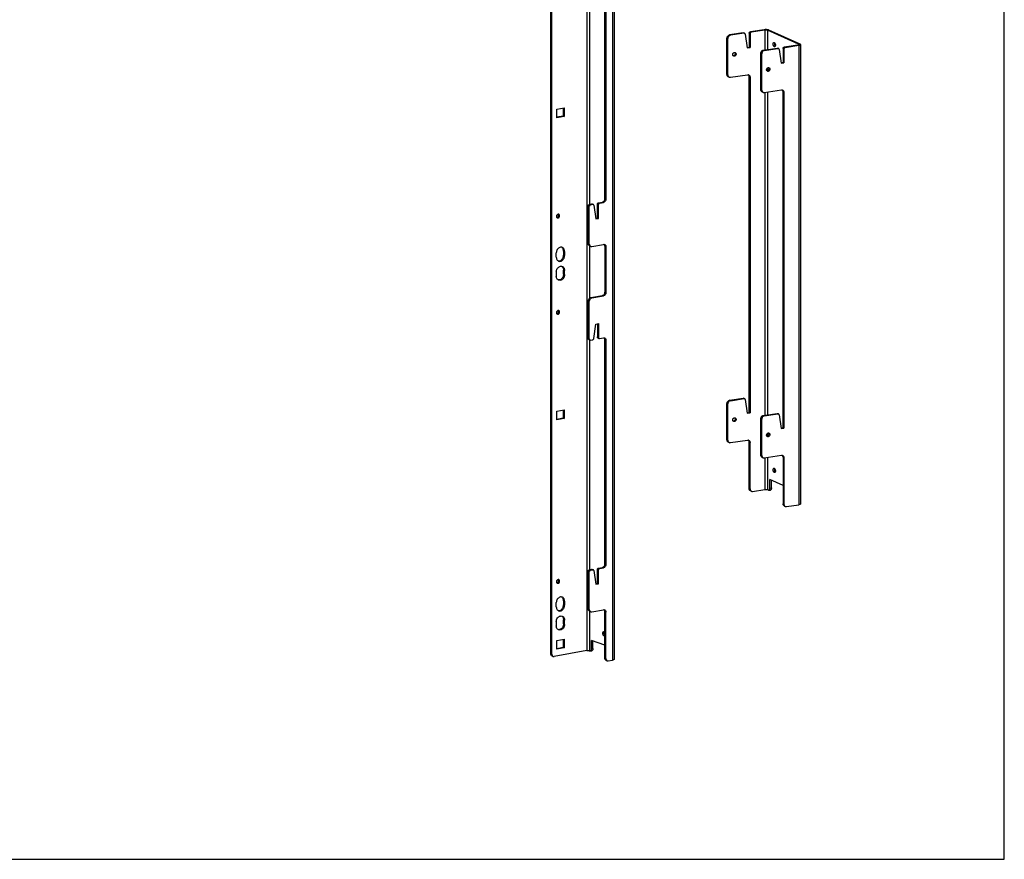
# Model space of a CAD drawing. Header units: inches. Extents: x 0 to 85, y 0 to 55.
# Tile 2 of 3: x 42.5 to 85, y 0 to 36.2. Entities that reach past the tile are written whole.
import ezdxf

# ---------------------------------------------------------------- set-up
doc = ezdxf.new("R2010")
doc.units = ezdxf.units.IN
doc.header["$LTSCALE"] = 4.675
doc.header["$MEASUREMENT"] = 0
doc.layers.get('0').update_dxf_attribs({"linetype": 'CONTINUOUS'})

msp = doc.modelspace()

# ---------------------------------------------------------------- linework, layer by layer
at = {"color": 7, "linetype": 'Continuous'}
for p, q in [((85, 0), (85, 55)), ((66.99, 42.814), (66.99, 9.006)), ((65.474, 8.852), (65.474, 42.418)), ((67.094, 38.187), (67.094, 28.267)), ((67.764, 28.509), (67.764, 38.192)), ((74.078, 35.698), (74.041, 35.715)), ((74.671, 35.786), (74.078, 35.698)), ((74.634, 35.803), (74.671, 35.786)), ((74.671, 35.786), (74.671, 34.935)), ((74.839, 35.789), (74.774, 35.779)), ((74.774, 35.779), (74.774, 34.95)), ((76.124, 35.174), (74.774, 35.779)), ((73.069, 35.426), (73.032, 35.443)), ((73.069, 33.857), (73.069, 35.426)), ((73.177, 35.563), (73.14, 35.58)), ((73.766, 35.651), (73.177, 35.563)), ((73.766, 35.651), (73.728, 35.668)), ((73.79, 35.648), (73.753, 35.665)), ((73.817, 35.61), (73.907, 35.02)), ((74.026, 35.632), (73.989, 35.649)), ((74.026, 35.632), (74.026, 35.038)), ((73.907, 35.02), (74.026, 35.038)), ((73.989, 35.055), (74.026, 35.038)), ((74.602, 34.924), (75.191, 35.012)), ((74.602, 34.924), (74.64, 34.908)), ((75.074, 35.253), (75.084, 35.245)), ((75.094, 35.071), (75.087, 35.069)), ((75.191, 35.012), (75.228, 34.995)), ((75.215, 35.009), (75.253, 34.992)), ((75.451, 34.993), (75.451, 34.399)), ((75.451, 34.993), (75.489, 34.976)), ((75.503, 35.059), (76.096, 35.148)), ((75.503, 35.059), (75.541, 35.042)), ((76.134, 35.131), (76.096, 35.148)), ((76.189, 35.184), (76.124, 35.174)), ((76.124, 35.174), (76.124, 35.155)), ((73.385, 34.771), (73.422, 34.755)), ((74.494, 33.218), (74.494, 34.787)), ((74.494, 34.787), (74.532, 34.771)), ((74.776, 34.025), (74.762, 34.024)), ((74.774, 34.149), (74.774, 34.025)), ((74.79, 34.029), (74.776, 34.025)), ((74.846, 34.132), (74.847, 34.116)), ((74.885, 34.099), (74.847, 34.116)), ((75.366, 34.387), (75.451, 34.399)), ((75.489, 34.382), (75.451, 34.399)), ((73.069, 33.857), (73.032, 33.873)), ((73.126, 33.759), (73.089, 33.776)), ((73.177, 33.752), (73.918, 33.863)), ((73.989, 33.775), (74.026, 33.758)), ((74.026, 33.758), (74.026, 19.269)), ((74.494, 33.218), (74.532, 33.201)), ((75.419, 33.2), (75.411, 33.206)), ((74.551, 33.12), (74.589, 33.103)), ((74.671, 33.101), (74.671, 19.166)), ((74.774, 33.116), (74.774, 19.181)), ((75.451, 18.63), (75.451, 33.119)), ((75.489, 33.103), (75.451, 33.119)), ((65.683, 32.382), (66.003, 32.44)), ((65.683, 32.005), (65.683, 32.382)), ((66.003, 32.44), (66.003, 32.063)), ((66.003, 32.063), (65.683, 32.005)), ((65.96, 32.079), (66.003, 32.063)), ((67.807, 28.493), (67.764, 28.509)), ((67.047, 26.568), (67.047, 28.2)), ((67.047, 28.2), (67.09, 28.184)), ((67.087, 28.264), (67.097, 28.267)), ((67.097, 28.267), (67.194, 28.285)), ((67.097, 28.267), (67.14, 28.251)), ((67.194, 28.285), (67.237, 28.269)), ((67.215, 28.283), (67.239, 28.274)), ((67.441, 27.677), (67.441, 28.271)), ((67.441, 28.271), (67.484, 28.255)), ((67.48, 28.335), (67.49, 28.338)), ((67.49, 28.338), (67.662, 28.369)), ((67.49, 28.338), (67.533, 28.322)), ((67.705, 28.353), (67.662, 28.369)), ((65.698, 27.815), (65.687, 27.801)), ((65.687, 27.701), (65.698, 27.69)), ((65.698, 27.69), (65.712, 27.683)), ((65.769, 27.838), (65.756, 27.841)), ((65.783, 27.831), (65.769, 27.838)), ((65.794, 27.82), (65.783, 27.831)), ((67.367, 27.664), (67.441, 27.677)), ((67.484, 27.661), (67.441, 27.677)), ((65.919, 26.409), (65.904, 26.413)), ((67.047, 26.568), (67.09, 26.552)), ((67.094, 26.475), (67.094, 24.214)), ((67.106, 26.469), (67.15, 26.453)), ((67.764, 26.456), (67.764, 24.476)), ((67.807, 26.44), (67.764, 26.456)), ((65.664, 25.99), (65.664, 26.171)), ((65.979, 26.252), (66.022, 26.236)), ((65.979, 26.071), (66.022, 26.055)), ((66.019, 26.017), (66.022, 26.055)), ((66.022, 26.236), (66.022, 26.055)), ((65.728, 25.84), (65.753, 25.823)), ((65.753, 25.823), (65.767, 25.817)), ((65.874, 25.596), (65.904, 25.592)), ((65.904, 25.592), (65.919, 25.588)), ((65.664, 25.35), (65.664, 25.169)), ((65.979, 25.431), (66.022, 25.415)), ((65.979, 25.25), (66.022, 25.234)), ((66.022, 25.234), (66.019, 25.196)), ((66.022, 25.234), (66.022, 25.415)), ((65.767, 24.996), (65.753, 25.002)), ((67.15, 24.244), (67.662, 24.337)), ((67.15, 24.244), (67.193, 24.228)), ((67.705, 24.321), (67.662, 24.337)), ((67.807, 24.46), (67.764, 24.476)), ((67.047, 24.104), (67.09, 24.089)), ((67.047, 22.474), (67.047, 24.104)), ((65.698, 23.662), (65.687, 23.647)), ((65.687, 23.547), (65.698, 23.537)), ((65.698, 23.537), (65.712, 23.529)), ((65.769, 23.685), (65.756, 23.688)), ((65.783, 23.677), (65.769, 23.685)), ((65.794, 23.667), (65.783, 23.677)), ((67.441, 23.114), (67.441, 22.543)), ((67.441, 22.543), (67.484, 22.527)), ((67.047, 22.474), (67.09, 22.459)), ((67.077, 22.425), (67.12, 22.409)), ((67.094, 22.419), (67.094, 12.498)), ((67.469, 22.496), (67.512, 22.48)), ((67.807, 22.407), (67.764, 22.423)), ((67.764, 12.74), (67.764, 22.423)), ((73.069, 19.658), (73.032, 19.674)), ((73.069, 18.088), (73.069, 19.658)), ((73.177, 19.794), (73.14, 19.811)), ((73.177, 19.794), (73.766, 19.882)), ((73.766, 19.882), (73.728, 19.899)), ((73.79, 19.879), (73.753, 19.896)), ((73.817, 19.842), (73.907, 19.251)), ((65.683, 19.342), (66.003, 19.4)), ((65.683, 18.965), (65.683, 19.342)), ((66.003, 19.4), (66.003, 19.023)), ((73.907, 19.251), (74.026, 19.269)), ((73.989, 19.286), (74.026, 19.269)), ((74.602, 19.156), (75.191, 19.244)), ((74.602, 19.156), (74.64, 19.139)), ((75.191, 19.244), (75.228, 19.227)), ((75.215, 19.24), (75.253, 19.223)), ((66.003, 19.023), (65.683, 18.965)), ((65.96, 19.039), (66.003, 19.023)), ((73.385, 19.003), (73.422, 18.986)), ((74.494, 19.019), (74.532, 19.002)), ((74.494, 17.449), (74.494, 19.019)), ((74.774, 18.381), (74.774, 18.256)), ((74.846, 18.363), (74.847, 18.347)), ((74.885, 18.33), (74.847, 18.347)), ((75.366, 18.618), (75.451, 18.63)), ((75.489, 18.614), (75.451, 18.63)), ((73.069, 18.088), (73.032, 18.105)), ((73.126, 17.99), (73.089, 18.007)), ((73.177, 17.983), (73.918, 18.094)), ((73.989, 18.006), (74.026, 17.989)), ((74.026, 15.985), (74.026, 17.989)), ((74.776, 18.256), (74.762, 18.256)), ((74.79, 18.26), (74.776, 18.256)), ((74.494, 17.449), (74.532, 17.432)), ((75.419, 17.431), (75.411, 17.438)), ((74.551, 17.351), (74.589, 17.334)), ((74.671, 17.332), (74.671, 15.961)), ((74.774, 17.348), (74.774, 15.954)), ((75.489, 17.334), (75.451, 17.351)), ((75.451, 17.351), (75.451, 15.346)), ((75.074, 16.876), (75.084, 16.869)), ((75.094, 16.694), (75.087, 16.692)), ((75.451, 16.133), (74.886, 16.386)), ((74.886, 16.024), (74.886, 16.386)), ((74.026, 15.985), (73.989, 16.002)), ((74.083, 15.887), (74.046, 15.904)), ((74.134, 15.881), (74.671, 15.961)), ((74.824, 15.931), (74.774, 15.954)), ((74.842, 15.928), (74.907, 15.938)), ((74.886, 16.024), (74.951, 16.034)), ((75.451, 15.346), (75.489, 15.329)), ((75.508, 15.248), (75.546, 15.232)), ((67.047, 12.431), (67.09, 12.415)), ((67.047, 10.799), (67.047, 12.431)), ((67.087, 12.495), (67.097, 12.498)), ((67.097, 12.498), (67.194, 12.516)), ((67.097, 12.498), (67.14, 12.482)), ((67.194, 12.516), (67.237, 12.5)), ((67.215, 12.514), (67.239, 12.505)), ((67.441, 12.503), (67.484, 12.487)), ((67.441, 11.908), (67.441, 12.503)), ((67.48, 12.566), (67.49, 12.569)), ((67.49, 12.569), (67.662, 12.601)), ((67.49, 12.569), (67.533, 12.553)), ((67.705, 12.585), (67.662, 12.601)), ((67.807, 12.724), (67.764, 12.74)), ((65.698, 12.047), (65.687, 12.032)), ((65.687, 11.932), (65.698, 11.921)), ((65.698, 11.921), (65.712, 11.914)), ((65.769, 12.07), (65.756, 12.073)), ((65.783, 12.062), (65.769, 12.07)), ((65.794, 12.051), (65.783, 12.062)), ((67.367, 11.895), (67.441, 11.908)), ((67.484, 11.893), (67.441, 11.908)), ((65.664, 10.897), (65.664, 11.078)), ((65.919, 11.316), (65.904, 11.32)), ((65.979, 11.159), (66.022, 11.143)), ((66.022, 11.143), (66.022, 10.962)), ((65.728, 10.747), (65.753, 10.73)), ((65.753, 10.73), (65.767, 10.724)), ((65.979, 10.978), (66.022, 10.962)), ((66.019, 10.924), (66.022, 10.962)), ((67.047, 10.799), (67.09, 10.783)), ((67.094, 10.706), (67.094, 9.002)), ((67.106, 10.7), (67.15, 10.684)), ((67.807, 10.671), (67.764, 10.687)), ((67.764, 8.683), (67.764, 10.687)), ((65.664, 10.257), (65.664, 10.076)), ((65.878, 10.503), (65.912, 10.497)), ((65.912, 10.497), (65.919, 10.495)), ((65.979, 10.338), (66.022, 10.322)), ((66.022, 10.141), (66.022, 10.322)), ((65.767, 9.903), (65.744, 9.915)), ((65.979, 10.157), (66.022, 10.141)), ((66.022, 10.141), (66.018, 10.098)), ((65.683, 9.441), (66.003, 9.499)), ((65.683, 9.064), (65.683, 9.441)), ((66.003, 9.499), (66.003, 9.122)), ((67.764, 9.237), (67.187, 9.45)), ((67.187, 9.088), (67.187, 9.45)), ((67.748, 9.644), (67.742, 9.642)), ((66.99, 9.006), (65.577, 8.75)), ((66.003, 9.122), (65.683, 9.064)), ((65.96, 9.138), (66.003, 9.122)), ((67.116, 8.994), (67.094, 9.002)), ((67.138, 8.991), (67.199, 9.003)), ((67.186, 9.064), (67.187, 9.088)), ((67.187, 9.088), (67.249, 9.099)), ((65.474, 8.852), (65.431, 8.868)), ((65.533, 8.754), (65.49, 8.77)), ((65.52, 8.76), (65.533, 8.754)), ((67.764, 8.683), (67.807, 8.667)), ((67.823, 8.584), (67.866, 8.568)), ((0, 0), (85, 0))]:
    msp.add_line(p, q, dxfattribs=at)
at = {"color": 3, "linetype": 'Continuous'}
for p, q in [((65.431, 8.868), (65.431, 42.434)), ((68.094, 42.406), (68.094, 8.598)), ((68.158, 42.437), (68.158, 8.63)), ((67.807, 38.176), (67.807, 28.493)), ((74.634, 35.803), (74.041, 35.715)), ((74.643, 35.805), (74.634, 35.803)), ((74.653, 35.806), (74.643, 35.805)), ((76.189, 35.184), (74.839, 35.789)), ((73.032, 33.873), (73.032, 35.443)), ((73.728, 35.668), (73.14, 35.58)), ((73.989, 35.649), (73.989, 35.055)), ((73.904, 35.042), (73.989, 35.055)), ((74.64, 34.908), (75.228, 34.995)), ((75.116, 35.103), (75.109, 35.114)), ((75.279, 34.955), (75.369, 34.365)), ((75.489, 34.976), (75.489, 34.382)), ((75.541, 35.042), (76.134, 35.131)), ((76.134, 35.131), (76.134, 15.305)), ((76.209, 35.164), (76.209, 15.339)), ((73.313, 34.681), (73.299, 34.68)), ((73.327, 34.684), (73.313, 34.681)), ((73.383, 34.787), (73.385, 34.771)), ((74.532, 33.201), (74.532, 34.771)), ((75.369, 34.365), (75.489, 34.382)), ((73.957, 33.856), (73.949, 33.862)), ((73.989, 19.286), (73.989, 33.775)), ((74.64, 33.096), (75.38, 33.207)), ((75.489, 33.103), (75.489, 18.614)), ((65.96, 32.432), (65.96, 32.079)), ((65.96, 32.079), (65.683, 32.029)), ((67.091, 28.196), (67.09, 28.184)), ((67.09, 26.552), (67.09, 28.184)), ((67.14, 28.251), (67.237, 28.269)), ((67.286, 28.229), (67.371, 27.641)), ((67.485, 28.267), (67.484, 28.255)), ((67.484, 27.661), (67.484, 28.255)), ((67.533, 28.322), (67.705, 28.353)), ((65.74, 27.721), (65.751, 27.736)), ((65.751, 27.736), (65.759, 27.753)), ((67.371, 27.641), (67.484, 27.661)), ((67.136, 26.46), (67.149, 26.453)), ((67.193, 26.449), (67.705, 26.542)), ((67.705, 26.542), (67.725, 26.543)), ((67.725, 26.543), (67.744, 26.54)), ((67.744, 26.54), (67.748, 26.539)), ((67.807, 26.44), (67.807, 24.46)), ((65.979, 26.252), (65.979, 26.071)), ((65.8, 25.827), (65.831, 25.836)), ((65.937, 25.559), (65.955, 25.532)), ((65.979, 25.25), (65.979, 25.431)), ((67.193, 24.228), (67.705, 24.321)), ((67.09, 22.459), (67.09, 24.089)), ((65.74, 23.568), (65.751, 23.583)), ((65.751, 23.583), (65.759, 23.599)), ((67.286, 22.482), (67.371, 23.101)), ((67.371, 23.101), (67.484, 23.121)), ((67.484, 23.121), (67.484, 22.527)), ((67.142, 22.407), (67.237, 22.425)), ((67.533, 22.478), (67.705, 22.51)), ((67.705, 22.51), (67.725, 22.511)), ((67.725, 22.511), (67.744, 22.507)), ((67.744, 22.507), (67.748, 22.506)), ((67.807, 22.407), (67.807, 12.724)), ((73.032, 18.105), (73.032, 19.674)), ((73.14, 19.811), (73.728, 19.899)), ((65.96, 19.392), (65.96, 19.039)), ((73.904, 19.273), (73.989, 19.286)), ((74.64, 19.139), (75.228, 19.227)), ((75.279, 19.186), (75.369, 18.596)), ((65.96, 19.039), (65.683, 18.989)), ((73.313, 18.912), (73.299, 18.911)), ((73.327, 18.915), (73.313, 18.912)), ((73.383, 19.018), (73.385, 19.003)), ((74.532, 17.432), (74.532, 19.002)), ((75.369, 18.596), (75.489, 18.614)), ((73.957, 18.087), (73.949, 18.093)), ((73.989, 16.002), (73.989, 18.006)), ((74.64, 17.328), (75.38, 17.438)), ((75.489, 17.334), (75.489, 15.329)), ((75.116, 16.726), (75.109, 16.737)), ((74.951, 16.034), (74.951, 16.357)), ((75.597, 15.225), (76.134, 15.305)), ((67.091, 12.427), (67.09, 12.415)), ((67.09, 10.783), (67.09, 12.415)), ((67.14, 12.482), (67.237, 12.5)), ((67.286, 12.46), (67.371, 11.872)), ((67.485, 12.498), (67.484, 12.487)), ((67.484, 11.893), (67.484, 12.487)), ((67.533, 12.553), (67.705, 12.585)), ((65.74, 11.953), (65.751, 11.967)), ((65.751, 11.967), (65.759, 11.984)), ((67.371, 11.872), (67.484, 11.893)), ((65.979, 11.159), (65.979, 10.978)), ((65.8, 10.734), (65.831, 10.743)), ((67.136, 10.691), (67.149, 10.684)), ((67.193, 10.681), (67.705, 10.774)), ((67.705, 10.774), (67.725, 10.775)), ((67.725, 10.775), (67.744, 10.771)), ((67.744, 10.771), (67.748, 10.77)), ((67.807, 8.667), (67.807, 10.671)), ((65.949, 10.45), (65.966, 10.416)), ((65.979, 10.157), (65.979, 10.338)), ((65.96, 9.491), (65.96, 9.138)), ((67.249, 9.099), (67.249, 9.427)), ((67.734, 9.744), (67.733, 9.765)), ((67.738, 9.724), (67.734, 9.744)), ((65.96, 9.138), (65.683, 9.088)), ((67.205, 9.004), (67.199, 9.003)), ((67.853, 8.575), (67.866, 8.568)), ((67.91, 8.565), (68.094, 8.598))]:
    msp.add_line(p, q, dxfattribs=at)
for points in [[(73.989, 35.649), (73.99, 35.661), (73.993, 35.672), (73.997, 35.682), (74.004, 35.692), (74.012, 35.7), (74.021, 35.707), (74.03, 35.712), (74.041, 35.715)], [(74.82, 35.796), (74.812, 35.798), (74.804, 35.8), (74.796, 35.801), (74.787, 35.803), (74.777, 35.804), (74.768, 35.805), (74.758, 35.806), (74.748, 35.807), (74.737, 35.808), (74.727, 35.808), (74.716, 35.808), (74.705, 35.808), (74.694, 35.808), (74.684, 35.808), (74.673, 35.807), (74.663, 35.807), (74.653, 35.806)], [(74.839, 35.789), (74.833, 35.791), (74.827, 35.794), (74.82, 35.796)], [(73.032, 35.443), (73.033, 35.462), (73.037, 35.481), (73.043, 35.5), (73.052, 35.517), (73.063, 35.533), (73.076, 35.547), (73.091, 35.559), (73.106, 35.569), (73.123, 35.576), (73.14, 35.58)], [(73.728, 35.668), (73.737, 35.668), (73.746, 35.667), (73.753, 35.665)], [(74.576, 34.875), (74.563, 34.861), (74.552, 34.845), (74.543, 34.827), (74.537, 34.809), (74.533, 34.79), (74.532, 34.771)], [(74.64, 34.908), (74.623, 34.903), (74.606, 34.897), (74.591, 34.887), (74.576, 34.875)], [(75.109, 35.114), (75.102, 35.131), (75.096, 35.151), (75.093, 35.172), (75.092, 35.193), (75.093, 35.212)], [(75.093, 35.212), (75.096, 35.23), (75.097, 35.23)], [(75.253, 34.992), (75.246, 34.995), (75.237, 34.996), (75.228, 34.995)], [(75.279, 34.955), (75.277, 34.964), (75.273, 34.973), (75.268, 34.98), (75.262, 34.987), (75.254, 34.991), (75.253, 34.992)], [(75.541, 35.042), (75.53, 35.039), (75.521, 35.035), (75.512, 35.028), (75.504, 35.02), (75.497, 35.01), (75.493, 34.999), (75.49, 34.988), (75.489, 34.976)], [(76.134, 35.131), (76.143, 35.132), (76.151, 35.134), (76.16, 35.136), (76.167, 35.138), (76.174, 35.14), (76.181, 35.142), (76.187, 35.144), (76.192, 35.147), (76.197, 35.149), (76.2, 35.152), (76.204, 35.154), (76.206, 35.157), (76.208, 35.16), (76.209, 35.163), (76.209, 35.164)], [(76.209, 35.164), (76.209, 35.165), (76.208, 35.168), (76.207, 35.171), (76.205, 35.174), (76.202, 35.176), (76.198, 35.179), (76.194, 35.181), (76.189, 35.184)], [(73.364, 34.712), (73.353, 34.7), (73.341, 34.691), (73.327, 34.684)], [(73.364, 34.825), (73.373, 34.814), (73.379, 34.801), (73.383, 34.787)], [(73.385, 34.771), (73.383, 34.755), (73.379, 34.74), (73.373, 34.725), (73.364, 34.712)], [(74.741, 34.078), (74.743, 34.094), (74.747, 34.109), (74.753, 34.124), (74.762, 34.137), (74.773, 34.149), (74.786, 34.158), (74.799, 34.165), (74.813, 34.168), (74.827, 34.169), (74.841, 34.166), (74.847, 34.164)], [(74.779, 34.013), (74.773, 34.016), (74.762, 34.024), (74.753, 34.035), (74.747, 34.048), (74.743, 34.062), (74.741, 34.078)], [(74.885, 34.099), (74.883, 34.083), (74.879, 34.067), (74.873, 34.053), (74.864, 34.039), (74.853, 34.028), (74.841, 34.018), (74.827, 34.012), (74.813, 34.008), (74.799, 34.008), (74.786, 34.01), (74.779, 34.013)], [(74.847, 34.164), (74.853, 34.161), (74.864, 34.153), (74.873, 34.142)], [(74.873, 34.142), (74.879, 34.129), (74.883, 34.115), (74.885, 34.099)], [(73.043, 33.82), (73.037, 33.837), (73.033, 33.855), (73.032, 33.873)], [(73.089, 33.776), (73.076, 33.782), (73.063, 33.793), (73.052, 33.806), (73.043, 33.82)], [(73.983, 33.811), (73.977, 33.828), (73.968, 33.843), (73.957, 33.856)], [(73.989, 33.775), (73.987, 33.794), (73.983, 33.811)], [(74.532, 33.201), (74.533, 33.182), (74.537, 33.164)], [(74.537, 33.164), (74.543, 33.148), (74.552, 33.133), (74.563, 33.12), (74.576, 33.11), (74.589, 33.103)], [(75.38, 33.207), (75.397, 33.208), (75.414, 33.206), (75.429, 33.201), (75.431, 33.2)], [(75.431, 33.2), (75.444, 33.194), (75.457, 33.183), (75.468, 33.17), (75.477, 33.156)], [(75.477, 33.156), (75.483, 33.139), (75.487, 33.121), (75.489, 33.103)], [(74.589, 33.103), (74.591, 33.102), (74.606, 33.097), (74.623, 33.095), (74.64, 33.096)], [(67.807, 28.493), (67.805, 28.468), (67.799, 28.445)], [(67.112, 28.236), (67.105, 28.228), (67.099, 28.218), (67.094, 28.207), (67.091, 28.196)], [(67.14, 28.251), (67.13, 28.248), (67.121, 28.243), (67.112, 28.236)], [(67.258, 28.267), (67.249, 28.269), (67.237, 28.269)], [(67.286, 28.229), (67.282, 28.242), (67.277, 28.252), (67.269, 28.261), (67.259, 28.266), (67.258, 28.267)], [(67.506, 28.307), (67.498, 28.299), (67.492, 28.289), (67.487, 28.278), (67.485, 28.267)], [(67.533, 28.322), (67.523, 28.319), (67.514, 28.314), (67.506, 28.307)], [(67.799, 28.445), (67.79, 28.422), (67.777, 28.402), (67.762, 28.384), (67.744, 28.37), (67.725, 28.36), (67.705, 28.353)], [(65.692, 27.696), (65.698, 27.696), (65.713, 27.701), (65.727, 27.71), (65.74, 27.721)], [(65.766, 27.789), (65.764, 27.807), (65.759, 27.822), (65.751, 27.836), (65.746, 27.841)], [(65.759, 27.753), (65.764, 27.77), (65.766, 27.789)], [(65.955, 26.353), (65.937, 26.38), (65.915, 26.402), (65.896, 26.414)], [(65.979, 26.252), (65.976, 26.288), (65.968, 26.322), (65.955, 26.353)], [(67.09, 26.552), (67.093, 26.528), (67.098, 26.507), (67.108, 26.488), (67.12, 26.472), (67.136, 26.46)], [(67.149, 26.453), (67.154, 26.452), (67.173, 26.448), (67.193, 26.449)], [(67.748, 26.539), (67.762, 26.532), (67.777, 26.52), (67.79, 26.504), (67.799, 26.485)], [(67.799, 26.485), (67.805, 26.464), (67.807, 26.44)], [(65.831, 25.836), (65.861, 25.851), (65.89, 25.871), (65.915, 25.897), (65.937, 25.927), (65.955, 25.961), (65.968, 25.996), (65.976, 26.033), (65.979, 26.071)], [(65.746, 25.827), (65.769, 25.824), (65.8, 25.827)], [(65.896, 25.593), (65.915, 25.581), (65.937, 25.559)], [(65.955, 25.532), (65.968, 25.501), (65.976, 25.467), (65.979, 25.431)], [(65.979, 25.25), (65.976, 25.212), (65.968, 25.175), (65.955, 25.14), (65.937, 25.106), (65.915, 25.076), (65.89, 25.05), (65.861, 25.03), (65.831, 25.015)], [(65.831, 25.015), (65.8, 25.006), (65.769, 25.003), (65.746, 25.006)], [(67.193, 24.228), (67.173, 24.222), (67.154, 24.212)], [(67.799, 24.412), (67.79, 24.39), (67.777, 24.369), (67.762, 24.351), (67.744, 24.337), (67.725, 24.327), (67.705, 24.321)], [(67.807, 24.46), (67.805, 24.436), (67.799, 24.412)], [(67.12, 24.179), (67.108, 24.159), (67.098, 24.136), (67.093, 24.113), (67.09, 24.089)], [(67.154, 24.212), (67.136, 24.197), (67.12, 24.179)], [(65.692, 23.542), (65.698, 23.543), (65.713, 23.547), (65.727, 23.556), (65.74, 23.568)], [(65.766, 23.635), (65.764, 23.653), (65.759, 23.669), (65.751, 23.682), (65.746, 23.687)], [(65.759, 23.599), (65.764, 23.617), (65.766, 23.635)], [(67.484, 22.527), (67.485, 22.516), (67.487, 22.506), (67.492, 22.497), (67.498, 22.489)], [(67.09, 22.459), (67.092, 22.447), (67.094, 22.436), (67.099, 22.427), (67.105, 22.419)], [(67.105, 22.419), (67.113, 22.413), (67.12, 22.409)], [(67.12, 22.409), (67.122, 22.409), (67.131, 22.407), (67.142, 22.407)], [(67.237, 22.425), (67.249, 22.429), (67.259, 22.435), (67.269, 22.444), (67.277, 22.456), (67.282, 22.468), (67.286, 22.482)], [(67.498, 22.489), (67.506, 22.483), (67.512, 22.48)], [(67.512, 22.48), (67.514, 22.479), (67.523, 22.478), (67.533, 22.478)], [(67.748, 22.506), (67.762, 22.499), (67.777, 22.487), (67.79, 22.471), (67.799, 22.452)], [(67.799, 22.452), (67.805, 22.431), (67.807, 22.407)], [(73.032, 19.674), (73.033, 19.694), (73.037, 19.712), (73.043, 19.731), (73.052, 19.748), (73.063, 19.764), (73.076, 19.779), (73.091, 19.791), (73.106, 19.8), (73.123, 19.807), (73.14, 19.811)], [(73.728, 19.899), (73.737, 19.9), (73.746, 19.898), (73.753, 19.896)], [(74.64, 19.139), (74.623, 19.135), (74.606, 19.128), (74.591, 19.118), (74.576, 19.106)], [(75.253, 19.223), (75.246, 19.226), (75.237, 19.227), (75.228, 19.227)], [(75.279, 19.186), (75.277, 19.196), (75.273, 19.204), (75.268, 19.212), (75.262, 19.218), (75.254, 19.223), (75.253, 19.223)], [(73.364, 18.943), (73.353, 18.931), (73.341, 18.922), (73.327, 18.915)], [(73.364, 19.056), (73.373, 19.045), (73.379, 19.033), (73.383, 19.018)], [(73.385, 19.003), (73.383, 18.987), (73.379, 18.971), (73.373, 18.956), (73.364, 18.943)], [(74.576, 19.106), (74.563, 19.092), (74.552, 19.076), (74.543, 19.058), (74.537, 19.04), (74.533, 19.021), (74.532, 19.002)], [(74.741, 18.309), (74.743, 18.325), (74.747, 18.34), (74.753, 18.355), (74.762, 18.369), (74.773, 18.38), (74.786, 18.389), (74.799, 18.396), (74.813, 18.4), (74.827, 18.4), (74.841, 18.398), (74.847, 18.395)], [(74.779, 18.244), (74.773, 18.247), (74.762, 18.255), (74.753, 18.266), (74.747, 18.279), (74.743, 18.293), (74.741, 18.309)], [(74.885, 18.33), (74.883, 18.314), (74.879, 18.299), (74.873, 18.284), (74.864, 18.27), (74.853, 18.259), (74.841, 18.25), (74.827, 18.243), (74.813, 18.239), (74.799, 18.239), (74.786, 18.241), (74.779, 18.244)], [(74.847, 18.395), (74.853, 18.392), (74.864, 18.384), (74.873, 18.373)], [(74.873, 18.373), (74.879, 18.36), (74.883, 18.346), (74.885, 18.33)], [(73.043, 18.052), (73.037, 18.068), (73.033, 18.086), (73.032, 18.105)], [(73.089, 18.007), (73.076, 18.014), (73.063, 18.024), (73.052, 18.037), (73.043, 18.052)], [(73.983, 18.043), (73.977, 18.059), (73.968, 18.074), (73.957, 18.087)], [(73.989, 18.006), (73.987, 18.025), (73.983, 18.043)], [(74.532, 17.432), (74.533, 17.413), (74.537, 17.396)], [(75.38, 17.438), (75.397, 17.439), (75.414, 17.437), (75.429, 17.433), (75.431, 17.432)], [(75.431, 17.432), (75.444, 17.425), (75.457, 17.414), (75.468, 17.402), (75.477, 17.387)], [(74.537, 17.396), (74.543, 17.379), (74.552, 17.364), (74.563, 17.352), (74.576, 17.341), (74.589, 17.334)], [(74.589, 17.334), (74.591, 17.334), (74.606, 17.329), (74.623, 17.327), (74.64, 17.328)], [(75.477, 17.387), (75.483, 17.37), (75.487, 17.353), (75.489, 17.334)], [(75.109, 16.737), (75.102, 16.755), (75.096, 16.774), (75.093, 16.795), (75.092, 16.816), (75.093, 16.836)], [(75.093, 16.836), (75.096, 16.853), (75.097, 16.854)], [(74, 15.949), (73.994, 15.965), (73.99, 15.983), (73.989, 16.002)], [(74.046, 15.904), (74.033, 15.911), (74.02, 15.921), (74.009, 15.934), (74, 15.949)], [(74.951, 16.034), (74.95, 16.015), (74.948, 15.998), (74.944, 15.982), (74.939, 15.968), (74.933, 15.957), (74.925, 15.948), (74.917, 15.941), (74.907, 15.938)], [(75.489, 15.329), (75.49, 15.311), (75.494, 15.293)], [(76.209, 15.339), (76.209, 15.337), (76.208, 15.334), (76.206, 15.331), (76.204, 15.329), (76.2, 15.326), (76.197, 15.323), (76.192, 15.321), (76.187, 15.319), (76.181, 15.316), (76.174, 15.314), (76.167, 15.312), (76.16, 15.31), (76.151, 15.308), (76.143, 15.307), (76.134, 15.305)], [(75.494, 15.293), (75.5, 15.276), (75.509, 15.262), (75.52, 15.249), (75.533, 15.238), (75.546, 15.232)], [(75.546, 15.232), (75.548, 15.231), (75.563, 15.226), (75.58, 15.224), (75.597, 15.225)], [(67.112, 12.467), (67.105, 12.459), (67.099, 12.449), (67.094, 12.438), (67.091, 12.427)], [(67.14, 12.482), (67.13, 12.479), (67.121, 12.474), (67.112, 12.467)], [(67.258, 12.498), (67.249, 12.5), (67.237, 12.5)], [(67.286, 12.46), (67.282, 12.473), (67.277, 12.483), (67.269, 12.492), (67.259, 12.498), (67.258, 12.498)], [(67.506, 12.539), (67.498, 12.53), (67.492, 12.52), (67.487, 12.509), (67.485, 12.498)], [(67.533, 12.553), (67.523, 12.551), (67.514, 12.546), (67.506, 12.539)], [(67.799, 12.676), (67.79, 12.654), (67.777, 12.633), (67.762, 12.615), (67.744, 12.601), (67.725, 12.591), (67.705, 12.585)], [(67.807, 12.724), (67.805, 12.7), (67.799, 12.676)], [(65.692, 11.927), (65.698, 11.928), (65.713, 11.932), (65.727, 11.941), (65.74, 11.953)], [(65.766, 12.02), (65.764, 12.038), (65.759, 12.053), (65.751, 12.067), (65.746, 12.072)], [(65.759, 11.984), (65.764, 12.001), (65.766, 12.02)], [(65.955, 11.26), (65.937, 11.287), (65.915, 11.309), (65.896, 11.321)], [(65.979, 11.159), (65.976, 11.196), (65.968, 11.229), (65.955, 11.26)], [(65.746, 10.735), (65.769, 10.732), (65.8, 10.734)], [(65.831, 10.743), (65.861, 10.758), (65.89, 10.779), (65.915, 10.805), (65.937, 10.835), (65.955, 10.868), (65.968, 10.904), (65.976, 10.94), (65.979, 10.978)], [(67.09, 10.783), (67.093, 10.759), (67.098, 10.738), (67.108, 10.719), (67.12, 10.703), (67.136, 10.691)], [(67.149, 10.684), (67.154, 10.683), (67.173, 10.68), (67.193, 10.681)], [(67.748, 10.77), (67.762, 10.763), (67.777, 10.751), (67.79, 10.735), (67.799, 10.716)], [(67.799, 10.716), (67.805, 10.695), (67.807, 10.671)], [(65.899, 10.5), (65.899, 10.499), (65.927, 10.478), (65.949, 10.45)], [(65.966, 10.416), (65.975, 10.379), (65.979, 10.338)], [(65.835, 9.924), (65.8, 9.913), (65.765, 9.911), (65.744, 9.915)], [(65.979, 10.157), (65.975, 10.114), (65.966, 10.074), (65.949, 10.034), (65.927, 9.998), (65.899, 9.967), (65.869, 9.942), (65.835, 9.924)], [(67.733, 9.765), (67.734, 9.785), (67.738, 9.803), (67.743, 9.813)], [(67.764, 9.672), (67.763, 9.673), (67.753, 9.687), (67.745, 9.705), (67.738, 9.724)], [(67.249, 9.099), (67.247, 9.076), (67.243, 9.055), (67.237, 9.036), (67.228, 9.021), (67.217, 9.01), (67.205, 9.004)], [(65.439, 8.824), (65.433, 8.845), (65.431, 8.868)], [(65.49, 8.77), (65.477, 8.776), (65.461, 8.788), (65.449, 8.804), (65.439, 8.824)], [(67.807, 8.667), (67.809, 8.643), (67.815, 8.622), (67.825, 8.603), (67.837, 8.587), (67.853, 8.575)], [(67.866, 8.568), (67.87, 8.567), (67.889, 8.564), (67.91, 8.565)], [(68.158, 8.63), (68.158, 8.629), (68.157, 8.626), (68.156, 8.623), (68.153, 8.621), (68.15, 8.618), (68.147, 8.615), (68.142, 8.613), (68.137, 8.61), (68.131, 8.608), (68.125, 8.606), (68.118, 8.604), (68.111, 8.602), (68.102, 8.6), (68.094, 8.598)]]:
    msp.add_lwpolyline(points, dxfattribs=at)
at = {"color": 7, "linetype": 'Continuous'}
for points in [[(74.078, 35.698), (74.068, 35.695), (74.058, 35.69), (74.049, 35.684), (74.041, 35.675), (74.035, 35.666), (74.03, 35.655), (74.027, 35.644), (74.026, 35.632)], [(74.774, 35.779), (74.768, 35.781), (74.762, 35.783), (74.754, 35.785), (74.746, 35.786), (74.737, 35.788), (74.728, 35.788), (74.719, 35.789), (74.709, 35.789), (74.699, 35.789), (74.689, 35.788), (74.68, 35.788), (74.671, 35.786)], [(73.114, 35.531), (73.101, 35.516), (73.09, 35.5), (73.081, 35.483), (73.074, 35.464), (73.07, 35.446), (73.069, 35.426)], [(73.177, 35.563), (73.16, 35.559), (73.144, 35.552), (73.128, 35.543), (73.114, 35.531)], [(73.79, 35.648), (73.783, 35.65), (73.775, 35.651), (73.766, 35.651)], [(73.817, 35.61), (73.814, 35.62), (73.811, 35.628), (73.806, 35.636), (73.799, 35.642), (73.792, 35.647), (73.79, 35.648)], [(74.494, 34.787), (74.495, 34.807), (74.499, 34.826), (74.506, 34.844), (74.515, 34.862), (74.526, 34.878), (74.539, 34.892), (74.553, 34.904), (74.569, 34.913), (74.585, 34.92), (74.602, 34.924)], [(75.074, 35.071), (75.063, 35.078), (75.053, 35.089), (75.044, 35.104), (75.037, 35.122), (75.031, 35.141), (75.028, 35.162), (75.027, 35.183), (75.028, 35.203), (75.031, 35.22), (75.037, 35.235), (75.044, 35.246), (75.053, 35.253), (75.06, 35.255)], [(75.06, 35.255), (75.063, 35.255), (75.074, 35.253)], [(75.087, 35.069), (75.084, 35.069), (75.074, 35.071)], [(75.084, 35.245), (75.094, 35.235), (75.103, 35.22)], [(75.12, 35.121), (75.116, 35.104), (75.11, 35.089), (75.103, 35.078), (75.094, 35.071)], [(75.103, 35.22), (75.11, 35.202), (75.116, 35.182), (75.12, 35.162), (75.121, 35.141), (75.12, 35.121)], [(75.191, 35.012), (75.2, 35.013), (75.208, 35.011), (75.215, 35.009)], [(75.451, 34.993), (75.452, 35.005), (75.455, 35.016), (75.46, 35.027), (75.466, 35.036), (75.474, 35.045), (75.483, 35.052), (75.493, 35.056), (75.503, 35.059)], [(76.096, 35.148), (76.104, 35.149), (76.112, 35.151), (76.118, 35.153)], [(76.118, 35.153), (76.124, 35.155), (76.128, 35.157), (76.131, 35.159), (76.133, 35.162), (76.134, 35.164)], [(76.134, 35.164), (76.133, 35.167), (76.131, 35.169), (76.128, 35.172), (76.124, 35.174)], [(73.279, 34.733), (73.28, 34.749), (73.284, 34.765), (73.291, 34.779), (73.3, 34.793), (73.311, 34.805), (73.323, 34.814), (73.337, 34.82), (73.351, 34.824), (73.365, 34.825), (73.378, 34.822), (73.385, 34.82)], [(73.317, 34.668), (73.311, 34.671), (73.3, 34.68), (73.291, 34.69), (73.284, 34.703), (73.28, 34.717), (73.279, 34.733)], [(73.422, 34.755), (73.421, 34.738), (73.417, 34.723), (73.41, 34.708), (73.401, 34.695), (73.39, 34.683), (73.378, 34.674), (73.365, 34.667), (73.351, 34.664), (73.337, 34.663), (73.323, 34.666), (73.317, 34.668)], [(73.385, 34.82), (73.39, 34.816), (73.401, 34.808), (73.41, 34.797)], [(73.41, 34.797), (73.417, 34.784), (73.421, 34.77), (73.422, 34.755)], [(74.826, 34.056), (74.815, 34.044), (74.803, 34.035), (74.79, 34.029)], [(74.847, 34.116), (74.846, 34.1), (74.842, 34.084), (74.835, 34.069), (74.826, 34.056)], [(74.827, 34.169), (74.835, 34.158), (74.842, 34.146), (74.846, 34.132)], [(73.069, 33.857), (73.07, 33.838), (73.074, 33.82)], [(73.074, 33.82), (73.081, 33.804), (73.09, 33.789), (73.101, 33.776), (73.114, 33.766), (73.126, 33.759)], [(73.126, 33.759), (73.128, 33.758), (73.144, 33.753), (73.16, 33.751), (73.177, 33.752)], [(73.918, 33.863), (73.935, 33.864), (73.951, 33.862), (73.967, 33.857), (73.969, 33.856)], [(73.969, 33.856), (73.981, 33.849), (73.994, 33.839), (74.005, 33.826), (74.014, 33.811)], [(74.014, 33.811), (74.021, 33.795), (74.025, 33.777), (74.026, 33.758)], [(74.506, 33.165), (74.499, 33.181), (74.495, 33.199), (74.494, 33.218)], [(74.551, 33.12), (74.539, 33.127), (74.526, 33.137), (74.515, 33.15), (74.506, 33.165)], [(75.446, 33.156), (75.439, 33.172), (75.43, 33.187), (75.419, 33.2)], [(75.451, 33.119), (75.45, 33.138), (75.446, 33.156)], [(67.734, 28.418), (67.747, 28.438), (67.756, 28.461), (67.762, 28.484), (67.764, 28.509)], [(67.047, 28.2), (67.048, 28.212), (67.051, 28.223), (67.056, 28.234), (67.062, 28.244), (67.069, 28.252), (67.078, 28.259), (67.087, 28.264)], [(67.194, 28.285), (67.206, 28.285), (67.215, 28.283)], [(67.441, 28.271), (67.442, 28.283), (67.444, 28.294), (67.449, 28.305), (67.455, 28.315), (67.462, 28.323), (67.471, 28.33), (67.48, 28.335)], [(67.662, 28.369), (67.682, 28.375), (67.701, 28.386)], [(67.701, 28.386), (67.719, 28.4), (67.734, 28.418)], [(65.687, 27.801), (65.679, 27.784), (65.674, 27.767), (65.673, 27.748)], [(65.673, 27.748), (65.674, 27.73), (65.679, 27.715), (65.687, 27.701)], [(65.756, 27.841), (65.741, 27.841), (65.725, 27.836), (65.711, 27.827), (65.698, 27.815)], [(65.712, 27.683), (65.725, 27.68), (65.741, 27.68), (65.756, 27.685), (65.77, 27.694), (65.783, 27.705)], [(65.783, 27.705), (65.794, 27.72), (65.802, 27.737), (65.807, 27.754), (65.809, 27.773)], [(65.809, 27.773), (65.807, 27.791), (65.802, 27.806), (65.794, 27.82)], [(65.843, 26.415), (65.812, 26.406), (65.782, 26.391), (65.753, 26.37), (65.728, 26.344), (65.706, 26.314), (65.688, 26.281), (65.675, 26.245), (65.667, 26.209), (65.664, 26.171)], [(65.904, 26.413), (65.874, 26.417), (65.843, 26.415)], [(66.011, 26.306), (65.998, 26.337), (65.98, 26.364), (65.958, 26.386), (65.933, 26.403), (65.919, 26.409)], [(67.055, 26.523), (67.05, 26.544), (67.047, 26.568)], [(67.106, 26.469), (67.093, 26.475), (67.077, 26.488), (67.065, 26.504), (67.055, 26.523)], [(67.764, 26.456), (67.762, 26.48), (67.756, 26.501), (67.747, 26.52), (67.734, 26.536), (67.725, 26.543)], [(65.664, 25.99), (65.667, 25.953), (65.675, 25.919), (65.688, 25.888), (65.706, 25.862), (65.728, 25.84)], [(65.767, 25.817), (65.782, 25.813), (65.812, 25.808), (65.843, 25.811), (65.874, 25.82), (65.904, 25.835), (65.933, 25.855), (65.958, 25.881), (65.98, 25.911), (65.998, 25.945), (66.011, 25.98), (66.019, 26.017)], [(66.022, 26.236), (66.019, 26.273), (66.011, 26.306)], [(65.664, 25.35), (65.667, 25.388), (65.675, 25.424), (65.688, 25.46), (65.706, 25.493), (65.728, 25.523), (65.753, 25.549), (65.782, 25.57), (65.812, 25.585), (65.843, 25.594), (65.874, 25.596)], [(65.919, 25.588), (65.933, 25.582), (65.958, 25.565), (65.98, 25.543), (65.998, 25.516), (66.011, 25.485)], [(65.706, 25.04), (65.688, 25.067), (65.675, 25.098), (65.667, 25.132), (65.664, 25.169)], [(66.019, 25.196), (66.011, 25.159), (65.998, 25.124), (65.98, 25.09), (65.958, 25.06), (65.933, 25.034), (65.904, 25.014), (65.874, 24.999), (65.843, 24.99), (65.812, 24.987), (65.782, 24.992), (65.767, 24.996)], [(66.011, 25.485), (66.019, 25.451), (66.022, 25.415)], [(65.753, 25.002), (65.728, 25.019), (65.706, 25.04)], [(67.055, 24.152), (67.065, 24.175), (67.077, 24.195), (67.093, 24.213), (67.111, 24.227), (67.129, 24.238), (67.15, 24.244)], [(67.662, 24.337), (67.682, 24.343), (67.701, 24.353)], [(67.701, 24.353), (67.719, 24.367), (67.734, 24.385)], [(67.734, 24.385), (67.747, 24.406), (67.756, 24.428), (67.762, 24.451), (67.764, 24.476)], [(67.047, 24.104), (67.05, 24.129), (67.055, 24.152)], [(65.687, 23.647), (65.679, 23.631), (65.674, 23.613), (65.673, 23.595)], [(65.673, 23.595), (65.674, 23.577), (65.679, 23.561), (65.687, 23.547)], [(65.756, 23.688), (65.741, 23.687), (65.725, 23.682), (65.711, 23.674), (65.698, 23.662)], [(65.712, 23.529), (65.725, 23.526), (65.741, 23.527), (65.756, 23.532), (65.77, 23.54), (65.783, 23.552)], [(65.783, 23.552), (65.794, 23.567), (65.802, 23.583), (65.807, 23.601), (65.809, 23.619)], [(65.809, 23.619), (65.807, 23.637), (65.802, 23.653), (65.794, 23.667)], [(67.449, 22.513), (67.444, 22.522), (67.442, 22.532), (67.441, 22.543)], [(67.056, 22.443), (67.051, 22.452), (67.048, 22.463), (67.047, 22.474)], [(67.077, 22.425), (67.07, 22.428), (67.062, 22.434), (67.056, 22.443)], [(67.469, 22.496), (67.462, 22.499), (67.455, 22.505), (67.449, 22.513)], [(67.764, 22.423), (67.762, 22.447), (67.756, 22.468), (67.747, 22.487), (67.734, 22.503), (67.725, 22.511)], [(73.114, 19.762), (73.101, 19.748), (73.09, 19.732), (73.081, 19.714), (73.074, 19.696), (73.07, 19.677), (73.069, 19.658)], [(73.177, 19.794), (73.16, 19.79), (73.144, 19.784), (73.128, 19.774), (73.114, 19.762)], [(73.79, 19.879), (73.783, 19.881), (73.775, 19.883), (73.766, 19.882)], [(73.817, 19.842), (73.814, 19.851), (73.811, 19.86), (73.806, 19.867), (73.799, 19.874), (73.792, 19.878), (73.79, 19.879)], [(74.494, 19.019), (74.495, 19.038), (74.499, 19.057), (74.506, 19.075), (74.515, 19.093), (74.526, 19.109), (74.539, 19.123), (74.553, 19.135), (74.569, 19.145), (74.585, 19.152), (74.602, 19.156)], [(75.191, 19.244), (75.2, 19.244), (75.208, 19.243), (75.215, 19.24)], [(73.279, 18.964), (73.28, 18.981), (73.284, 18.996), (73.291, 19.011), (73.3, 19.024), (73.311, 19.036), (73.323, 19.045), (73.337, 19.052), (73.351, 19.055), (73.365, 19.056), (73.378, 19.053), (73.385, 19.051)], [(73.317, 18.899), (73.311, 18.903), (73.3, 18.911), (73.291, 18.922), (73.284, 18.935), (73.28, 18.949), (73.279, 18.964)], [(73.422, 18.986), (73.421, 18.97), (73.417, 18.954), (73.41, 18.94), (73.401, 18.926), (73.39, 18.914), (73.378, 18.905), (73.365, 18.899), (73.351, 18.895), (73.337, 18.894), (73.323, 18.897), (73.317, 18.899)], [(73.385, 19.051), (73.39, 19.048), (73.401, 19.039), (73.41, 19.029)], [(73.41, 19.029), (73.417, 19.016), (73.421, 19.002), (73.422, 18.986)], [(74.826, 18.287), (74.815, 18.276), (74.803, 18.266), (74.79, 18.26)], [(74.847, 18.347), (74.846, 18.331), (74.842, 18.316), (74.835, 18.301), (74.826, 18.287)], [(74.827, 18.4), (74.835, 18.39), (74.842, 18.377), (74.846, 18.363)], [(73.069, 18.088), (73.07, 18.069), (73.074, 18.051)], [(73.074, 18.051), (73.081, 18.035), (73.09, 18.02), (73.101, 18.007), (73.114, 17.997), (73.126, 17.99)], [(73.126, 17.99), (73.128, 17.989), (73.144, 17.984), (73.16, 17.982), (73.177, 17.983)], [(73.918, 18.094), (73.935, 18.095), (73.951, 18.093), (73.967, 18.088), (73.969, 18.087)], [(73.969, 18.087), (73.981, 18.08), (73.994, 18.07), (74.005, 18.057), (74.014, 18.042)], [(74.014, 18.042), (74.021, 18.026), (74.025, 18.008), (74.026, 17.989)], [(74.506, 17.396), (74.499, 17.413), (74.495, 17.43), (74.494, 17.449)], [(75.446, 17.387), (75.439, 17.404), (75.43, 17.418), (75.419, 17.431)], [(74.551, 17.351), (74.539, 17.358), (74.526, 17.368), (74.515, 17.381), (74.506, 17.396)], [(75.451, 17.351), (75.45, 17.369), (75.446, 17.387)], [(75.074, 16.694), (75.063, 16.702), (75.053, 16.712), (75.044, 16.727), (75.037, 16.745), (75.031, 16.765), (75.028, 16.785), (75.027, 16.806), (75.028, 16.826), (75.031, 16.843), (75.037, 16.858), (75.044, 16.869), (75.053, 16.876), (75.06, 16.878)], [(75.06, 16.878), (75.063, 16.878), (75.074, 16.876)], [(75.087, 16.692), (75.084, 16.692), (75.074, 16.694)], [(75.084, 16.869), (75.094, 16.858), (75.103, 16.843)], [(75.12, 16.744), (75.116, 16.727), (75.11, 16.712), (75.103, 16.701), (75.094, 16.694)], [(75.103, 16.843), (75.11, 16.825), (75.116, 16.806), (75.12, 16.785), (75.121, 16.764), (75.12, 16.744)], [(74.026, 15.985), (74.027, 15.966), (74.031, 15.949)], [(74.031, 15.949), (74.038, 15.932), (74.047, 15.917), (74.058, 15.904), (74.071, 15.894), (74.083, 15.887)], [(74.083, 15.887), (74.085, 15.886), (74.101, 15.881), (74.117, 15.88), (74.134, 15.881)], [(74.671, 15.961), (74.68, 15.962), (74.689, 15.963), (74.699, 15.963), (74.709, 15.963), (74.719, 15.963), (74.728, 15.963), (74.737, 15.962), (74.746, 15.961), (74.754, 15.959), (74.762, 15.958), (74.768, 15.956), (74.774, 15.954)], [(74.824, 15.931), (74.834, 15.928), (74.842, 15.928)], [(74.842, 15.928), (74.852, 15.932), (74.86, 15.938), (74.868, 15.947), (74.874, 15.958), (74.879, 15.972), (74.883, 15.988), (74.885, 16.005), (74.886, 16.024)], [(75.463, 15.293), (75.456, 15.31), (75.452, 15.327), (75.451, 15.346)], [(75.508, 15.248), (75.496, 15.255), (75.483, 15.266), (75.472, 15.278), (75.463, 15.293)], [(67.047, 12.431), (67.048, 12.443), (67.051, 12.454), (67.056, 12.465), (67.062, 12.475), (67.069, 12.483), (67.078, 12.49), (67.087, 12.495)], [(67.194, 12.516), (67.206, 12.516), (67.215, 12.514)], [(67.441, 12.503), (67.442, 12.514), (67.444, 12.525), (67.449, 12.536), (67.455, 12.546), (67.462, 12.555), (67.471, 12.562), (67.48, 12.566)], [(67.662, 12.601), (67.682, 12.607), (67.701, 12.617)], [(67.701, 12.617), (67.719, 12.631), (67.734, 12.649)], [(67.734, 12.649), (67.747, 12.67), (67.756, 12.692), (67.762, 12.715), (67.764, 12.74)], [(65.687, 12.032), (65.679, 12.015), (65.674, 11.998), (65.673, 11.979)], [(65.673, 11.979), (65.674, 11.961), (65.679, 11.946), (65.687, 11.932)], [(65.756, 12.073), (65.741, 12.072), (65.725, 12.067), (65.711, 12.059), (65.698, 12.047)], [(65.712, 11.914), (65.725, 11.911), (65.741, 11.912), (65.756, 11.916), (65.77, 11.925), (65.783, 11.937)], [(65.783, 11.937), (65.794, 11.951), (65.802, 11.968), (65.807, 11.985), (65.809, 12.004)], [(65.809, 12.004), (65.807, 12.022), (65.802, 12.038), (65.794, 12.051)], [(65.843, 11.322), (65.812, 11.313), (65.782, 11.298), (65.753, 11.277), (65.728, 11.252), (65.706, 11.222), (65.688, 11.188), (65.675, 11.152), (65.667, 11.116), (65.664, 11.078)], [(65.904, 11.32), (65.874, 11.324), (65.843, 11.322)], [(66.011, 11.214), (65.998, 11.244), (65.98, 11.271), (65.958, 11.293), (65.933, 11.31), (65.919, 11.316)], [(66.022, 11.143), (66.019, 11.18), (66.011, 11.214)], [(65.664, 10.897), (65.667, 10.86), (65.675, 10.827), (65.688, 10.796), (65.706, 10.769), (65.728, 10.747)], [(65.767, 10.724), (65.782, 10.72), (65.812, 10.716), (65.843, 10.718), (65.874, 10.727), (65.904, 10.742), (65.933, 10.763), (65.958, 10.789), (65.98, 10.819), (65.998, 10.852), (66.011, 10.888), (66.019, 10.924)], [(67.055, 10.754), (67.05, 10.775), (67.047, 10.799)], [(67.106, 10.7), (67.093, 10.707), (67.077, 10.719), (67.065, 10.735), (67.055, 10.754)], [(67.764, 10.687), (67.762, 10.711), (67.756, 10.732), (67.747, 10.751), (67.734, 10.767), (67.725, 10.775)], [(65.664, 10.257), (65.667, 10.3), (65.677, 10.341), (65.694, 10.38), (65.716, 10.416), (65.743, 10.447), (65.774, 10.472), (65.808, 10.49), (65.843, 10.501), (65.878, 10.503)], [(65.919, 10.495), (65.942, 10.483), (65.97, 10.462), (65.992, 10.434), (66.009, 10.401)], [(66.009, 10.401), (66.018, 10.363), (66.022, 10.322)], [(65.694, 9.964), (65.677, 9.998), (65.667, 10.035), (65.664, 10.076)], [(65.743, 9.915), (65.716, 9.936), (65.694, 9.964)], [(66.018, 10.098), (66.009, 10.058), (65.992, 10.018), (65.97, 9.982), (65.942, 9.951), (65.912, 9.926), (65.878, 9.908), (65.843, 9.897), (65.808, 9.895), (65.774, 9.901), (65.767, 9.903)], [(67.671, 9.754), (67.673, 9.774), (67.677, 9.792), (67.683, 9.806), (67.692, 9.818), (67.702, 9.824), (67.708, 9.827)], [(67.708, 9.827), (67.713, 9.827), (67.725, 9.825), (67.737, 9.818), (67.748, 9.807), (67.759, 9.793), (67.764, 9.781)], [(67.742, 9.642), (67.737, 9.642), (67.725, 9.644), (67.713, 9.65), (67.702, 9.661), (67.692, 9.676), (67.683, 9.693), (67.677, 9.713), (67.673, 9.733), (67.671, 9.754)], [(67.764, 9.658), (67.759, 9.651), (67.748, 9.644)], [(66.99, 9.006), (66.998, 9.008), (67.007, 9.009), (67.017, 9.009), (67.026, 9.01), (67.036, 9.01), (67.046, 9.01), (67.055, 9.009), (67.064, 9.008), (67.073, 9.007), (67.081, 9.005), (67.088, 9.004), (67.094, 9.002)], [(67.116, 8.994), (67.13, 8.991), (67.138, 8.991)], [(67.138, 8.991), (67.143, 8.993), (67.156, 8.999), (67.166, 9.01), (67.175, 9.025), (67.182, 9.044), (67.186, 9.064)], [(65.474, 8.852), (65.476, 8.829), (65.482, 8.808), (65.492, 8.789), (65.504, 8.773), (65.52, 8.76)], [(65.533, 8.754), (65.538, 8.752), (65.556, 8.749), (65.577, 8.75)], [(67.772, 8.638), (67.766, 8.659), (67.764, 8.683)], [(67.823, 8.584), (67.81, 8.591), (67.794, 8.603), (67.781, 8.619), (67.772, 8.638)]]:
    msp.add_lwpolyline(points, dxfattribs=at)

doc.saveas('drawing.dxf')
